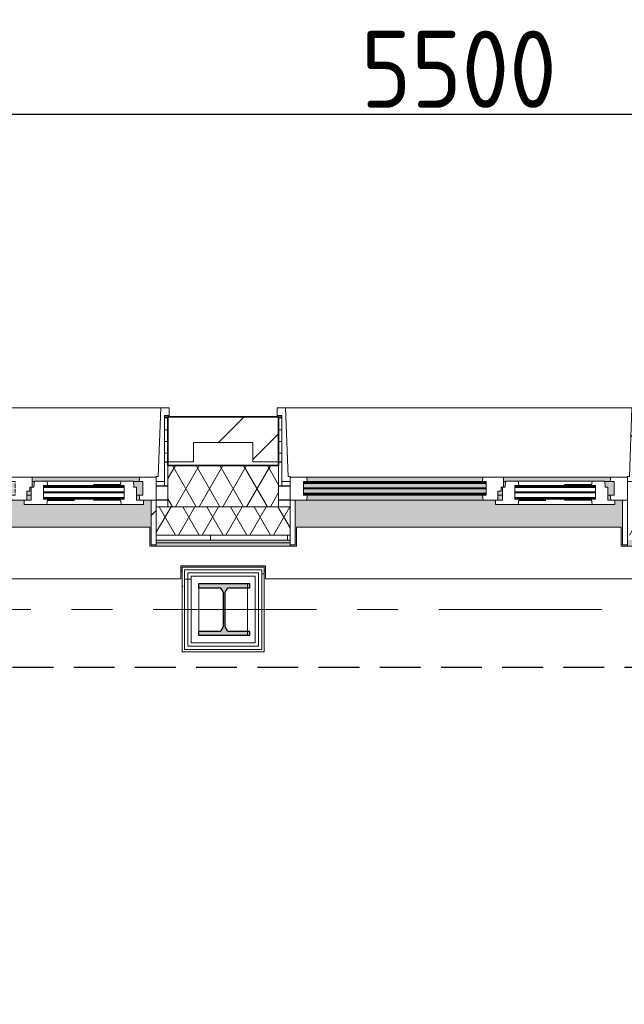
# Model space of a CAD drawing. Extents: x 2744 to 57639, y 3641 to 38820.
# Tile 20 of 179: x 5558 to 7911, y 34292 to 38123. Entities that reach past the tile are written whole.
import ezdxf

# ---------------------------------------------------------------- set-up
doc = ezdxf.new("R2010")
doc.units = 0
doc.header["$LTSCALE"] = 50
doc.header["$PDSIZE"] = -5
for name, pattern in [('gestippeld', [6.35, 3.175, -3.175]), ('HIDDEN2', [4.7625, 3.175, -1.5875]), ('stramien', [22.225, 12.7, -3.175, 3.175, -3.175])]:
    doc.linetypes.add(name, pattern=pattern)
doc.layers.get('0').update_dxf_attribs({"linetype": 'CONTINUOUS'})
doc.layers.get('DEFPOINTS').update_dxf_attribs({"linetype": 'CONTINUOUS'})
for name, color, linetype, lineweight in [('A-GLAZ', 8, 'CONTINUOUS', 25), ('A-GLAZ-GLAS', 8, 'CONTINUOUS', 25), ('A-WALL', 8, 'CONTINUOUS', 25), ('A-WALL-MBNI', 8, 'CONTINUOUS', 25), ('A-WALL-PATT', 8, 'CONTINUOUS', 50), ('I-WALL', 8, 'CONTINUOUS', 25), ('S-COLS', 8, 'CONTINUOUS', 18), ('S-GRID', 8, 'CONTINUOUS', 18)]:
    doc.layers.add(name, color=color, linetype=linetype, lineweight=lineweight)
doc.layers.add('AS-M38--_F123--_Wandlengte', color=1, linetype='CONTINUOUS')
doc.styles.get("Standard").update_dxf_attribs({"font": 'isocp.shx'})
doc.dimstyles.new('CWall_F2_Wandlengte', dxfattribs={"dimscale": 50, "dimtxt": 2.5, "dimasz": 2, "dimexe": 1, "dimexo": 1, "dimgap": 0.5, "dimtad": 1, "dimdec": 0, "dimdsep": 46, "dimtxsty": 'Standard', "dimcen": 2.5, "dimclrt": 2, "dimadec": 0, "dimazin": 0, "dimtfac": 1, "dimtdec": 0, "dimtix": 1, "dimtmove": 2, "dimatfit": 0, "dimfxl": 0, "dimtolj": 1, "dimtzin": 0, "dimarcsym": 0})
pattern_1 = [(0, (4516.597, 45345.66), (0, 45.688), []), (90, (4516.6, 45345.66), (-105, 45.688), [45.688, -45.688])]
pattern_2 = [(0, (0, 0), (406.4, 101.6), [33.528, -271.272, 33.528, -271.272, -1625.6]), (0, (0, 0), (406.4, 101.6), [-609.6, 33.528, -576.072, 33.528, -271.272, -711.2]), (0, (0, 0), (406.4, 101.6), [-1524, 33.528, -169.672, 33.528, -474.472]), (120, (152.4, 50.8), (-291.18818, 301.15272), [33.528, -271.272, 33.528, -271.272, -1625.6]), (120, (152.4, 50.8), (-291.18818, 301.15272), [-609.6, 33.528, -576.072, 33.528, -271.272, -711.2]), (120, (152.4, 50.8), (-291.18818, 301.15272), [-1524, 33.528, -169.672, 33.528, -474.472]), (240, (203.2, 254), (-115.21182, -402.75272), [33.528, -271.272, 33.528, -271.272, -1625.6]), (240, (203.2, 254), (-115.21182, -402.75272), [-609.6, 33.528, -576.072, 33.528, -271.272, -711.2]), (240, (203.2, 254), (-115.21182, -402.75272), [-1524, 33.528, -169.672, 33.528, -474.472])]
pattern_3 = [(0, (6189.93, 35595.7), (0, 500), []), (0, (6189.93, 35545.7), (0, 500), []), (0, (6189.93, 35495.7), (0, 500), []), (0, (6189.93, 35445.7), (0, 500), [])]
pattern_4 = [(45, (-7266.6, -36403.2), (-212.132, 212.132), [])]
pattern_5 = [(45, (-5433.27, -36403.2), (-212.132, 212.132), [])]

# ---------------------------------------------------------------- blocks, each defined once
blk = doc.blocks.new('10844_ABT model nieuw_export 08-11-2012_rvt-1-Plotview 4e Verdieping - schaal 1 op 100')
at = {"layer": 'S-COLS', "lineweight": 5}
blk.add_hatch(color=256, dxfattribs=at).paths.add_polyline_path([(6453.8, 35728.2), (6453.8, 35743.2), (6376.3, 35743.2), (6363.5, 35748.5), (6358.3, 35761.2), (6358.3, 35895.2), (6363.5, 35907.9), (6376.3, 35913.2), (6453.8, 35913.2), (6453.8, 35928.2), (6253.8, 35928.2), (6253.8, 35913.2), (6331.3, 35913.2), (6344, 35907.9), (6349.3, 35895.2), (6349.3, 35761.2), (6344, 35748.5), (6331.3, 35743.2), (6253.8, 35743.2), (6253.8, 35728.2), (6411.7, 35728.2)], flags=0)
at = {"layer": 'S-COLS', "color": 0, "lineweight": 25}
for p, q in [((6453.8, 35928.2), (6253.8, 35928.2)), ((6253.8, 35928.2), (6253.8, 35913.2)), ((6253.8, 35913.2), (6331.3, 35913.2)), ((6349.3, 35895.2), (6349.3, 35761.2)), ((6358.3, 35761.2), (6358.3, 35895.2)), ((6376.3, 35913.2), (6453.8, 35913.2)), ((6453.8, 35913.2), (6453.8, 35928.2)), ((6331.3, 35743.2), (6253.8, 35743.2)), ((6253.8, 35743.2), (6253.8, 35728.2)), ((6453.8, 35743.2), (6376.3, 35743.2)), ((6453.8, 35728.2), (6453.8, 35743.2)), ((6253.8, 35728.2), (6453.8, 35728.2))]:
    blk.add_line(p, q, dxfattribs=at)
for centre, start, end in [((6331.3, 35895.2), 0, 90), ((6376.3, 35895.2), 90, 180), ((6331.3, 35761.2), 270, 0), ((6376.3, 35761.2), 180, 270)]:
    blk.add_arc(centre, 18, start, end, dxfattribs=at)
blk = doc.blocks.new('31_KA_Houten kozijn metselwerkgevel met draaiend deel verdieping - 31_KA_Houten kozijn metselwerkgevel met draaiend deel verdieping-V113-Plotview 4e Verdieping - schaal 1 op 100')
at = {"layer": 'A-GLAZ', "lineweight": 18}
h = blk.add_hatch(dxfattribs=at)
h.set_pattern_fill('FP_363', color=256, style=0, pattern_type=2)
h.set_pattern_definition(pattern_4)
h.paths.add_polyline_path([(656.5, -76.9), (688.5, -76.9), (688.5, 180.1), (706.5, 180.1), (706.5, 210.1), (673.9, 210.1), (664.2, -56.9), (656.5, -56.9)], flags=0)
h = blk.add_hatch(dxfattribs=at)
h.set_pattern_fill('FP_363', color=256, style=0, pattern_type=2)
h.set_pattern_definition(pattern_4)
h.paths.add_polyline_path([(-656.5, -150), (-591.8, -150), (-589.5, -129.8), (-604.5, -129.8), (-604.5, -77), (-589.5, -77), (-591.1, -60), (-656.5, -60), (-656.5, -126.3)], flags=0)
h.paths.add_polyline_path([(591.8, -150), (656.5, -150), (656.5, -60), (591.1, -60), (589.5, -77), (604.5, -77), (604.5, -129.8), (589.5, -129.8)], flags=0)
at = {"layer": 'A-GLAZ'}
h = blk.add_hatch(color=256, dxfattribs=at)
h.paths.add_polyline_path([(-539, -77), (92, -77), (93, -60), (-591.1, -60), (-589.5, -77)], flags=0)
h.paths.add_polyline_path([(174, -77), (589.5, -77), (591.1, -60), (174, -60)], flags=0)
at = {"layer": 'A-GLAZ', "lineweight": 18}
h = blk.add_hatch(dxfattribs=at)
h.set_pattern_fill('FP_363', color=256, style=0, pattern_type=2)
h.set_pattern_definition(pattern_4)
h.paths.add_polyline_path([(143, -150), (152.5, -150), (152.5, -114), (165, -114), (165, -99), (174, -99), (174, -60), (93.6, -60), (93, -77), (107, -77), (107, -129.8), (92, -129.8), (94.3, -150)], flags=0)
at = {"layer": 'A-GLAZ'}
h = blk.add_hatch(color=256, dxfattribs=at)
h.paths.add_polyline_path([(-589.5, -129.8), (107, -129.8), (107, -126.3), (-604.5, -126.3), (-604.5, -129.8), (-591.1, -129.8)], flags=0)
h.paths.add_polyline_path([(580, -129.8), (604.5, -129.8), (604.5, -77), (567.9, -77), (569.5, -99), (580, -99)], flags=0)
h.paths.add_polyline_path([(170, -129.8), (170, -99), (165, -99), (165, -114), (152.5, -114), (152.5, -129.8), (165, -129.8)], flags=0)
h.paths.add_polyline_path([(-588.7, -122.3), (107, -122.3), (107, -105.3), (-604.5, -105.3), (-604.5, -122.3), (-591.1, -122.3)], flags=0)
h.paths.add_polyline_path([(-223, -101.3), (107, -101.3), (107, -84.3), (-604.5, -84.3), (-604.5, -101.3), (-539, -101.3)], flags=0)
h.paths.add_polyline_path([(180.5, -99), (182.1, -77), (174, -77), (174, -99)], flags=0)
h.paths.add_polyline_path([(-584, -80.3), (107, -80.3), (107, -77), (-604.5, -77), (-604.5, -80.3), (-589.5, -80.3)], flags=0)
blk.add_hatch(color=256, dxfattribs=at).paths.add_polyline_path([(-631.5, -328.5), (-631.5, -255), (631.5, -255), (631.5, -328.5), (656.5, -328.5), (656.5, -323.5), (636.5, -323.5), (636.5, -150), (607, -150), (607, -166), (143, -166), (143, -150), (-636.5, -150), (-636.5, -323.5), (-656.5, -323.5), (-656.5, -328.5), (-636.5, -328.5)], flags=0)
h = blk.add_hatch(color=256, dxfattribs=at)
h.paths.add_polyline_path([(-539, -150), (94.3, -150), (92, -129.8), (-589.5, -129.8), (-591.8, -150), (-589.5, -150)], flags=0)
h.paths.add_polyline_path([(589.5, -150), (591.8, -150), (589.5, -129.8), (580, -129.8), (580, -150)], flags=0)
h.paths.add_polyline_path([(170, -150), (170, -129.8), (152.5, -129.8), (152.5, -150)], flags=0)
at = {"layer": 'A-GLAZ', "lineweight": 18}
for p, q in [((-706.5, 210.1), (-673.9, 210.1)), ((-706.5, 180.1), (-706.5, 210.1)), ((-673.9, 210.1), (-664.2, -56.9)), ((-673.9, 210.1), (673.9, 210.1)), ((673.9, 210.1), (664.2, -56.9)), ((706.5, 210.1), (673.9, 210.1)), ((706.5, 180.1), (706.5, 210.1)), ((-688.5, 180.1), (-706.5, 180.1)), ((-688.5, -76.9), (-688.5, 180.1)), ((688.5, -76.9), (688.5, 180.1)), ((688.5, 180.1), (706.5, 180.1)), ((-664.2, -56.9), (-656.5, -56.9)), ((-656.5, -56.9), (-656.5, -76.9)), ((-656.5, -150), (-656.5, -60)), ((-656.5, -60), (-591.1, -60)), ((-591.1, -60), (93, -60)), ((-591.1, -60), (-589.5, -77)), ((92, -77), (93.6, -60)), ((93.6, -60), (174, -60)), ((174, -60), (174, -99)), ((174, -60), (591.1, -60)), ((589.5, -77), (591.1, -60)), ((591.1, -60), (656.5, -60)), ((664.2, -56.9), (656.5, -56.9)), ((656.5, -56.9), (656.5, -76.9)), ((656.5, -60), (656.5, -150)), ((-656.5, -76.9), (-688.5, -76.9)), ((-688.5, -76.9), (-688.5, -94.9)), ((-604.5, -77), (-604.5, -80.3)), ((-589.5, -77), (-604.5, -77)), ((-604.5, -84.3), (-604.5, -101.3)), ((-604.5, -105.3), (-604.5, -122.3)), ((92, -77), (-589.5, -77)), ((107, -77), (92, -77)), ((107, -80.3), (107, -77)), ((107, -101.3), (107, -84.3)), ((107, -122.3), (107, -105.3)), ((152.5, -114), (152.5, -150)), ((165, -114), (152.5, -114)), ((165, -99), (165, -114)), ((170, -99), (165, -99)), ((182.1, -77), (174, -77)), ((589.5, -77), (567.9, -77)), ((604.5, -77), (589.5, -77)), ((604.5, -129.8), (604.5, -77)), ((656.5, -76.9), (688.5, -76.9)), ((688.5, -94.9), (688.5, -76.9)), ((-656.5, -150), (-636.5, -150)), ((-656.5, -323.5), (-656.5, -150)), ((-591.8, -150), (-656.5, -150)), ((-636.5, -150), (-636.5, -323.5)), ((-604.5, -126.3), (-604.5, -129.8)), ((-604.5, -129.8), (-589.5, -129.8)), ((-589.5, -129.8), (-591.8, -150)), ((94.3, -150), (-591.8, -150)), ((-589.5, -129.8), (92, -129.8)), ((92, -129.8), (107, -129.8)), ((94.3, -150), (92, -129.8)), ((143, -150), (94.3, -150)), ((107, -129.8), (107, -126.3)), ((152.5, -129.8), (170, -129.8)), ((580, -129.8), (589.5, -129.8)), ((589.5, -129.8), (604.5, -129.8)), ((591.8, -150), (589.5, -129.8)), ((656.5, -150), (607, -150)), ((636.5, -150), (656.5, -150)), ((636.5, -323.5), (636.5, -150)), ((656.5, -150), (656.5, -323.5)), ((-636.5, -323.5), (-656.5, -323.5)), ((-656.5, -328.5), (-656.5, -323.5)), ((656.5, -323.5), (636.5, -323.5)), ((656.5, -323.5), (656.5, -328.5))]:
    blk.add_line(p, q, dxfattribs=at)
blk = doc.blocks.new('31_KA_Houten kozijn metselwerkgevel triple glas - Type-9950180-Plotview 4e Verdieping - schaal 1 op 100')
at = {"layer": 'A-GLAZ'}
for points in [[(690.5, 42), (711.5, 42), (711.5, 46), (0, 46), (0, 42), (374.5, 42)], [(690.5, 21), (711.5, 21), (711.5, 25), (0, 25), (0, 21), (374.5, 21)], [(0, 0), (711.5, 0), (711.5, 4), (0, 4)]]:
    blk.add_hatch(color=256, dxfattribs=at).paths.add_polyline_path(points, flags=0)
at = {"layer": 'A-GLAZ', "lineweight": 18}
for p, q in [((0, 46), (711.5, 46)), ((0, 42), (0, 46)), ((711.5, 42), (0, 42)), ((711.5, 46), (711.5, 42)), ((0, 25), (711.5, 25)), ((0, 21), (0, 25)), ((711.5, 21), (0, 21)), ((0, 4), (711.5, 4)), ((0, 0), (0, 4)), ((711.5, 0), (0, 0)), ((711.5, 25), (711.5, 21)), ((711.5, 4), (711.5, 0))]:
    blk.add_line(p, q, dxfattribs=at)
blk = doc.blocks.new('31_KA_Houten kozijn metselwerkgevel met draaiend deel verdieping - 31_KA_Houten kozijn metselwerkgevel met draaiend deel verdieping-V114-Plotview 4e Verdieping - schaal 1 op 100')
at = {"layer": 'A-GLAZ', "lineweight": 18}
h = blk.add_hatch(dxfattribs=at)
h.set_pattern_fill('FP_364', color=256, style=0, pattern_type=2)
h.set_pattern_definition(pattern_5)
h.paths.add_polyline_path([(-656.5, -76.9), (-656.5, -56.9), (-664.2, -56.9), (-673.9, 210.1), (-706.5, 210.1), (-706.5, 180.1), (-688.5, 180.1), (-688.5, -76.9)], flags=0)
at = {"layer": 'A-GLAZ'}
h = blk.add_hatch(color=256, dxfattribs=at)
h.paths.add_polyline_path([(-285.5, -77), (92, -77), (93.6, -60), (-591.1, -60), (-589.5, -77)], flags=0)
h.paths.add_polyline_path([(174, -77), (589.5, -77), (591.1, -60), (174, -60)], flags=0)
h = blk.add_hatch(color=256, dxfattribs=at)
h.paths.add_polyline_path([(-591.8, -129.8), (107, -129.8), (107, -126.3), (-604.5, -126.3), (-604.5, -129.8), (-601.5, -129.8)], flags=0)
h.paths.add_polyline_path([(589.5, -129.8), (604.5, -129.8), (604.5, -77), (567.9, -77), (569.5, -99), (580, -99), (580, -129.8)], flags=0)
h.paths.add_polyline_path([(152.5, -129.8), (170, -129.8), (170, -99), (165, -99), (165, -114), (152.5, -114)], flags=0)
h.paths.add_polyline_path([(-601.5, -122.3), (107, -122.3), (107, -105.3), (-604.5, -105.3), (-604.5, -122.3)], flags=0)
h.paths.add_polyline_path([(-586.3, -101.3), (107, -101.3), (107, -84.3), (-604.5, -84.3), (-604.5, -101.3), (-591.1, -101.3)], flags=0)
h.paths.add_polyline_path([(174, -99), (180.5, -99), (182.1, -77), (174, -77), (174, -84.3)], flags=0)
h.paths.add_polyline_path([(-601.5, -80.3), (107, -80.3), (107, -77), (-604.5, -77), (-604.5, -80.3)], flags=0)
blk.add_hatch(color=256, dxfattribs=at).paths.add_polyline_path([(-631.5, -328.5), (-631.5, -255), (631.5, -255), (631.5, -328.5), (656.5, -328.5), (656.5, -323.5), (636.5, -323.5), (636.5, -150), (607, -150), (607, -166), (143, -166), (143, -150), (-636.5, -150), (-636.5, -323.5), (-656.5, -323.5), (-656.5, -328.5), (-636.5, -328.5)], flags=0)
at = {"layer": 'A-GLAZ', "lineweight": 18}
h = blk.add_hatch(dxfattribs=at)
h.set_pattern_fill('FP_364', color=256, style=0, pattern_type=2)
h.set_pattern_definition(pattern_5)
h.paths.add_polyline_path([(-656.5, -323.5), (-636.5, -323.5), (-636.5, -150), (-656.5, -150), (-656.5, -272.9)], flags=0)
h.paths.add_polyline_path([(656.5, -323.5), (656.5, -150), (636.5, -150), (636.5, -323.5)], flags=0)
at = {"layer": 'A-GLAZ'}
h = blk.add_hatch(color=256, dxfattribs=at)
h.paths.add_polyline_path([(-591.8, -150), (94.3, -150), (92, -129.8), (-589.5, -129.8)], flags=0)
h.paths.add_polyline_path([(589.5, -150), (591.8, -150), (589.5, -129.8), (580, -129.8), (580, -150)], flags=0)
h.paths.add_polyline_path([(170, -150), (170, -129.8), (152.5, -129.8), (152.5, -150)], flags=0)
at = {"layer": 'A-GLAZ', "lineweight": 18}
for p, q in [((-706.5, 210.1), (-673.9, 210.1)), ((-706.5, 180.1), (-706.5, 210.1)), ((-673.9, 210.1), (-664.2, -56.9)), ((-673.9, 210.1), (673.9, 210.1)), ((673.9, 210.1), (664.2, -56.9)), ((706.5, 210.1), (673.9, 210.1)), ((706.5, 180.1), (706.5, 210.1)), ((-688.5, 180.1), (-706.5, 180.1)), ((-688.5, -76.9), (-688.5, 180.1)), ((688.5, -76.9), (688.5, 180.1)), ((688.5, 180.1), (706.5, 180.1)), ((-664.2, -56.9), (-656.5, -56.9)), ((-656.5, -56.9), (-656.5, -76.9)), ((-656.5, -150), (-656.5, -60)), ((-656.5, -60), (-591.1, -60)), ((-591.1, -60), (93.6, -60)), ((-591.1, -60), (-589.5, -77)), ((92, -77), (93.6, -60)), ((93.6, -60), (174, -60)), ((174, -60), (174, -99)), ((174, -60), (591.1, -60)), ((589.5, -77), (591.1, -60)), ((591.1, -60), (656.5, -60)), ((664.2, -56.9), (656.5, -56.9)), ((656.5, -56.9), (656.5, -76.9)), ((656.5, -60), (656.5, -150)), ((-656.5, -76.9), (-688.5, -76.9)), ((-688.5, -76.9), (-688.5, -94.9)), ((-604.5, -77), (-604.5, -80.3)), ((-589.5, -77), (-604.5, -77)), ((-604.5, -84.3), (-604.5, -101.3)), ((-604.5, -105.3), (-604.5, -122.3)), ((92, -77), (-589.5, -77)), ((107, -77), (92, -77)), ((107, -80.3), (107, -77)), ((107, -101.3), (107, -84.3)), ((107, -122.3), (107, -105.3)), ((152.5, -114), (152.5, -150)), ((165, -114), (152.5, -114)), ((165, -99), (165, -114)), ((170, -99), (165, -99)), ((182.1, -77), (174, -77)), ((589.5, -77), (567.9, -77)), ((604.5, -77), (589.5, -77)), ((604.5, -129.8), (604.5, -77)), ((656.5, -76.9), (688.5, -76.9)), ((688.5, -94.9), (688.5, -76.9)), ((-656.5, -150), (-636.5, -150)), ((-656.5, -323.5), (-656.5, -150)), ((-591.8, -150), (-656.5, -150)), ((-636.5, -150), (-636.5, -323.5)), ((-604.5, -126.3), (-604.5, -129.8)), ((-604.5, -129.8), (-589.5, -129.8)), ((-589.5, -129.8), (-591.8, -150)), ((94.3, -150), (-591.8, -150)), ((-589.5, -129.8), (92, -129.8)), ((92, -129.8), (107, -129.8)), ((94.3, -150), (92, -129.8)), ((143, -150), (94.3, -150)), ((107, -129.8), (107, -126.3)), ((152.5, -129.8), (170, -129.8)), ((580, -129.8), (589.5, -129.8)), ((589.5, -129.8), (604.5, -129.8)), ((591.8, -150), (589.5, -129.8)), ((656.5, -150), (607, -150)), ((636.5, -150), (656.5, -150)), ((636.5, -323.5), (636.5, -150)), ((656.5, -150), (656.5, -323.5)), ((-636.5, -323.5), (-656.5, -323.5)), ((-656.5, -328.5), (-656.5, -323.5)), ((656.5, -323.5), (636.5, -323.5)), ((656.5, -323.5), (656.5, -328.5))]:
    blk.add_line(p, q, dxfattribs=at)
blk = doc.blocks.new('31_KA_Houten kozijn draaiend deel metselwerkgevel - Type-11561872-Plotview 4e Verdieping - schaal 1 op 100')
at = {"layer": 'A-GLAZ', "lineweight": 18}
for p, q in [((0, 51), (10.5, 51)), ((0, 0), (0, 51)), ((10.5, 51), (12.2, 74)), ((12.2, 74), (61.4, 74)), ((48, 57), (48, 53.5)), ((63, 57), (48, 57)), ((48, 49.5), (48, 32.5)), ((61.4, 74), (63, 57)), ((61.4, 74), (348.6, 74)), ((347, 57), (63, 57)), ((347, 57), (348.6, 74)), ((362, 57), (347, 57)), ((348.6, 74), (397.8, 74)), ((362, 53.5), (362, 57)), ((362, 32.5), (362, 49.5)), ((397.8, 74), (399.5, 51)), ((399.5, 51), (410, 51)), ((410, 51), (410, 0)), ((-27, 0), (0, 0)), ((-27, -16), (-27, 0)), ((48, 28.5), (48, 11.5)), ((48, 7.5), (48, 4.2)), ((48, 4.2), (63, 4.2)), ((63, 4.2), (60.7, -16)), ((63, 4.2), (347, 4.2)), ((347, 4.2), (362, 4.2)), ((349.3, -16), (347, 4.2)), ((362, 11.5), (362, 28.5)), ((362, 4.2), (362, 7.5)), ((410, 0), (437, 0)), ((60.7, -16), (-27, -16)), ((349.3, -16), (60.7, -16)), ((437, -16), (349.3, -16)), ((437, 0), (437, -16))]:
    blk.add_line(p, q, dxfattribs=at)
at = {"layer": 'A-GLAZ', "linetype": 'gestippeld'}
blk.add_line((347.3, 60), (241.8, 60), dxfattribs=at)
at = {"layer": 'A-GLAZ-GLAS'}
for p, q in [((62.5, 0), (168.2, 0)), ((347.5, 0), (241.8, 0))]:
    blk.add_line(p, q, dxfattribs=at)
blk = doc.blocks.new('31_KA_Houten kozijn metselwerkgevel triple glas - Type-9950181-Plotview 4e Verdieping - schaal 1 op 100')
at = {"layer": 'A-GLAZ'}
for points in [[(0, 42), (314, 42), (314, 46), (0, 46)], [(314, 21), (314, 25), (0, 25), (0, 21), (128.4, 21)], [(314, 0), (314, 4), (0, 4), (0, 0), (128.4, 0)]]:
    blk.add_hatch(color=256, dxfattribs=at).paths.add_polyline_path(points, flags=0)
at = {"layer": 'A-GLAZ', "lineweight": 18}
for p, q in [((0, 46), (314, 46)), ((0, 42), (0, 46)), ((314, 42), (0, 42)), ((314, 46), (314, 42)), ((0, 25), (314, 25)), ((0, 21), (0, 25)), ((314, 21), (0, 21)), ((0, 4), (314, 4)), ((0, 0), (0, 4)), ((314, 0), (0, 0)), ((314, 25), (314, 21)), ((314, 4), (314, 0))]:
    blk.add_line(p, q, dxfattribs=at)
blk = doc.blocks.new('31_KA_Houten kozijn draaiend deel metselwerkgevel - Type-V122-Plotview 4e Verdieping - schaal 1 op 100')
at = {"layer": 'A-GLAZ', "lineweight": 18}
for p, q in [((0, 51), (10.5, 51)), ((0, 0), (0, 51)), ((10.5, 51), (12.2, 74)), ((12.2, 74), (61.4, 74)), ((48, 57), (48, 53.5)), ((63, 57), (48, 57)), ((48, 49.5), (48, 32.5)), ((61.4, 74), (63, 57)), ((61.4, 74), (348.6, 74)), ((347, 57), (63, 57)), ((347, 57), (348.6, 74)), ((362, 57), (347, 57)), ((348.6, 74), (397.8, 74)), ((362, 53.5), (362, 57)), ((362, 32.5), (362, 49.5)), ((397.8, 74), (399.5, 51)), ((399.5, 51), (410, 51)), ((410, 51), (410, 0)), ((-27, 0), (0, 0)), ((-27, -16), (-27, 0)), ((48, 28.5), (48, 11.5)), ((48, 7.5), (48, 4.2)), ((48, 4.2), (63, 4.2)), ((63, 4.2), (60.7, -16)), ((63, 4.2), (347, 4.2)), ((347, 4.2), (362, 4.2)), ((349.3, -16), (347, 4.2)), ((362, 11.5), (362, 28.5)), ((362, 4.2), (362, 7.5)), ((410, 0), (437, 0)), ((60.7, -16), (-27, -16)), ((349.3, -16), (60.7, -16)), ((437, -16), (349.3, -16)), ((437, 0), (437, -16))]:
    blk.add_line(p, q, dxfattribs=at)
at = {"layer": 'A-GLAZ', "linetype": 'gestippeld'}
blk.add_line((347.3, 60), (241.8, 60), dxfattribs=at)
at = {"layer": 'A-GLAZ-GLAS'}
for p, q in [((62.5, 0), (168.2, 0)), ((347.5, 0), (241.8, 0))]:
    blk.add_line(p, q, dxfattribs=at)
blk = doc.blocks.new('28_KA_prefab betonnen borstwering vierde verdieping zuid - 28_KA_prefab betonnen borstwering vierde verdieping zuid-10146233-Plotview 4e Verdieping - schaal 1 op 100')
at = {"layer": 'A-WALL-PATT', "lineweight": 25}
h = blk.add_hatch(color=256, dxfattribs=at)
h.paths.add_polyline_path([(4356.6, 19178.2), (4356.6, 19493.2), (4366.6, 19493.2), (4366.6, 19498.2), (4351.6, 19498.2), (4351.6, 19328.2), (4270.1, 19328.2), (4270.1, 19588.4), (4256.6, 19588.4), (4256.6, 19178.2)], flags=0)
h.paths.add_polyline_path([(4256.6, 20901.4), (4270.1, 20901.4), (4270.1, 21421.7), (4256.6, 21421.7), (4256.6, 20961.8)], flags=0)
h.paths.add_polyline_path([(4351.6, 20991.5), (4366.6, 20991.5), (4366.6, 20996.5), (4356.6, 20996.5), (4356.6, 21326.5), (4366.6, 21326.5), (4366.6, 21331.5), (4351.6, 21331.5), (4351.6, 20996.5)], flags=0)
h.paths.add_polyline_path([(4256.6, 22734.7), (4270.1, 22734.7), (4270.1, 23255), (4256.6, 23255), (4256.6, 22824.9)], flags=0)
h.paths.add_polyline_path([(4361.6, 22824.9), (4366.6, 22824.9), (4366.6, 22829.9), (4356.6, 22829.9), (4356.6, 23159.9), (4366.6, 23160.2), (4366.6, 23164.9), (4351.6, 23164.9), (4351.6, 22824.9), (4356.6, 22824.9)], flags=0)
h.paths.add_polyline_path([(4256.6, 24568), (4270.1, 24568), (4270.1, 25088.4), (4256.6, 25088.4), (4256.6, 24658.2)], flags=0)
h.paths.add_polyline_path([(4361.6, 24658.2), (4366.6, 24658.2), (4366.6, 24663.2), (4356.6, 24663.2), (4356.6, 24993.2), (4366.6, 24993.2), (4366.6, 24998.2), (4351.6, 24998.2), (4351.6, 24658.2), (4356.6, 24658.2)], flags=0)
h.paths.add_polyline_path([(4256.6, 26401.4), (4270.1, 26401.4), (4270.1, 26921.7), (4256.6, 26921.7), (4256.6, 26457.7)], flags=0)
h.paths.add_polyline_path([(4351.6, 26491.5), (4366.6, 26491.5), (4366.6, 26496.5), (4356.6, 26496.5), (4356.6, 26826.5), (4366.6, 26826.5), (4366.6, 26831.5), (4351.6, 26831.5), (4351.6, 26496.5)], flags=0)
h.paths.add_polyline_path([(4265.1, 28234.7), (4270.1, 28234.7), (4270.1, 28755), (4256.6, 28755), (4256.6, 28234.7)], flags=0)
h.paths.add_polyline_path([(4366.6, 28324.9), (4366.6, 28329.9), (4356.6, 28329.9), (4356.6, 28659.9), (4366.6, 28659.9), (4366.6, 28664.9), (4351.6, 28664.9), (4351.6, 28324.9), (4361.6, 28324.9)], flags=0)
h.paths.add_polyline_path([(4265.1, 30068), (4270.1, 30068), (4270.1, 30588.4), (4256.6, 30588.4), (4256.6, 30068)], flags=0)
h.paths.add_polyline_path([(4366.6, 30158.2), (4366.6, 30163.2), (4356.6, 30163.2), (4356.6, 30493.2), (4366.6, 30493.2), (4366.6, 30498.2), (4351.6, 30498.2), (4351.6, 30158.2), (4361.6, 30158.2)], flags=0)
h.paths.add_polyline_path([(4270.1, 31901.4), (4270.1, 32421.7), (4256.6, 32421.7), (4256.6, 31901.4), (4265.1, 31901.4)], flags=0)
h.paths.add_polyline_path([(4351.6, 31991.5), (4366.6, 31991.5), (4366.6, 31996.5), (4356.6, 31996.5), (4356.6, 32326.5), (4366.6, 32326.5), (4366.6, 32331.5), (4351.6, 32331.5), (4351.6, 31996.5)], flags=0)
h.paths.add_polyline_path([(4256.6, 33734.7), (4270.1, 33734.7), (4270.1, 34255), (4256.6, 34255), (4256.6, 33824.9)], flags=0)
h.paths.add_polyline_path([(4366.6, 33824.9), (4366.6, 33829.9), (4356.6, 33829.9), (4356.6, 34159.9), (4366.6, 34159.9), (4366.6, 34166.9), (4351.6, 34166.9), (4351.6, 33824.9), (4361.6, 33824.9)], flags=0)
h.paths.add_polyline_path([(4270.1, 35568), (4270.1, 35828.2), (4351.6, 35828.2), (4351.6, 35658.2), (4366.6, 35658.2), (4366.6, 35663.2), (4356.6, 35663.2), (4356.6, 35993.2), (4676.6, 35993.2), (4676.6, 35978.2), (4681.6, 35978.2), (4681.6, 35998.2), (4516.6, 35998.2), (4516.6, 36074.7), (4776.8, 36074.7), (4776.8, 36088.2), (4256.6, 36088.2), (4256.6, 35568), (4265.1, 35568)], flags=0)
h.paths.add_polyline_path([(19068.1, 35978.2), (19076.6, 35978.2), (19075.8, 36088.2), (18923.1, 36088.2), (18923.1, 36074.7), (19068.1, 36074.7)], flags=0)
h.paths.add_polyline_path([(17509.9, 35978.2), (17514.9, 35978.2), (17514.9, 35998.2), (17184.9, 35998.2), (17184.9, 35978.2), (17189.9, 35978.2), (17189.9, 35993.2), (17509.9, 35993.2), (17509.9, 35983.2)], flags=0)
h.paths.add_polyline_path([(15351.6, 35978.2), (15356.6, 35978.2), (15356.6, 35993.2), (15676.6, 35993.2), (15676.6, 35978.2), (15681.6, 35978.2), (15681.6, 35998.2), (15351.6, 35998.2), (15351.6, 35983.2)], flags=0)
h.paths.add_polyline_path([(13848.3, 35978.2), (13848.3, 35998.2), (13730.8, 35998.2), (13730.8, 35993.5), (13635.8, 35993.5), (13635.8, 35998.2), (13518.3, 35998.2), (13518.3, 35978.2), (13523.3, 35978.2), (13523.3, 35993.2), (13843.3, 35993.2), (13843.3, 35978.2)], flags=0)
h.paths.add_polyline_path([(12014.9, 35978.2), (12014.9, 35998.2), (11897.4, 35998.2), (11897.4, 35993.5), (11802.4, 35993.5), (11802.4, 35998.2), (11684.9, 35998.2), (11684.9, 35978.2), (11689.9, 35978.2), (11689.9, 35993.2), (12009.9, 35993.2), (12009.9, 35978.2)], flags=0)
h.paths.add_polyline_path([(10176.6, 35978.2), (10181.6, 35978.2), (10181.6, 35998.2), (10064.1, 35998.2), (10064.1, 35993.5), (9969.1, 35993.5), (9969.1, 35998.2), (9856.6, 35998.2), (9856.6, 35993.2), (10176.6, 35993.2), (10176.6, 35983.2)], flags=0)
h.paths.add_polyline_path([(8343.3, 35978.2), (8348.3, 35978.2), (8348.3, 35998.2), (8018.3, 35998.2), (8018.3, 35978.2), (8023.3, 35978.2), (8023.3, 35993.2), (8343.3, 35993.2), (8343.3, 35983.2)], flags=0)
h.paths.add_polyline_path([(6514.9, 35978.2), (6514.9, 35998.2), (6184.9, 35998.2), (6184.9, 35978.2), (6189.9, 35978.2), (6189.9, 35993.2), (6509.9, 35993.2), (6509.9, 35978.2)], flags=0)
h.paths.add_polyline_path([(17514.9, 36074.7), (17610.1, 36074.7), (17610.1, 36088.2), (17089.8, 36088.2), (17089.8, 36074.7), (17470.6, 36074.7)], flags=0)
h.paths.add_polyline_path([(15776.8, 36074.7), (15776.8, 36088.2), (15256.4, 36088.2), (15256.4, 36074.7), (15681.6, 36074.7)], flags=0)
h.paths.add_polyline_path([(9756.4, 36074.7), (9969.1, 36074.7), (9969.1, 36088.2), (9756.4, 36088.2), (9756.4, 36079.7)], flags=0)
h.paths.add_polyline_path([(11897.4, 36074.7), (12110.1, 36074.7), (12110.1, 36088.2), (11897.4, 36088.2)], flags=0)
h.paths.add_polyline_path([(11802.4, 36074.7), (11802.4, 36088.2), (11589.8, 36088.2), (11589.8, 36074.7), (11783.2, 36074.7)], flags=0)
h.paths.add_polyline_path([(13635.8, 36074.7), (13635.8, 36088.2), (13423.1, 36088.2), (13423.1, 36074.7), (13518.3, 36074.7)], flags=0)
h.paths.add_polyline_path([(10181.6, 36074.7), (10276.8, 36074.7), (10276.8, 36088.2), (10064.1, 36088.2), (10064.1, 36074.7)], flags=0)
h.paths.add_polyline_path([(13730.8, 36074.7), (13943.4, 36074.7), (13943.4, 36088.2), (13730.8, 36088.2)], flags=0)
h.paths.add_polyline_path([(8443.4, 36074.7), (8443.4, 36088.2), (7923.1, 36088.2), (7923.1, 36074.7), (8348.3, 36074.7)], flags=0)
h.paths.add_polyline_path([(6610.1, 36074.7), (6610.1, 36088.2), (6089.8, 36088.2), (6089.8, 36074.7), (6514.9, 36074.7)], flags=0)
at = {"layer": 'A-WALL-MBNI'}
for p, q in [((6184.9, 35978.2), (6189.9, 35978.2)), ((6509.9, 35978.2), (6514.9, 35978.2))]:
    blk.add_line(p, q, dxfattribs=at)
blk = doc.blocks.new('vensterbank tweede verdieping3 - vensterbank tweede verdieping-12052795-Plotview 4e Verdieping - schaal 1 op 100')
at = {"layer": 'A-GLAZ', "lineweight": 18}
for p, q in [((6064.8, 36148.2), (4801.8, 36148.2)), ((6064.8, 36074.7), (6064.8, 36148.2)), ((7898.1, 36148.2), (6635.1, 36148.2)), ((6635.1, 36148.2), (6635.1, 36074.7)), ((7898.1, 36074.7), (7898.1, 36148.2)), ((6635.1, 36074.7), (6064.8, 36074.7)), ((8468.4, 36074.7), (7898.1, 36074.7)), ((6184.9, 35948.2), (6184.9, 35998.2)), ((6184.9, 35998.2), (6514.9, 35998.2)), ((6514.9, 35998.2), (6514.9, 35948.2)), ((4681.6, 35948.2), (6184.9, 35948.2)), ((6514.9, 35948.2), (8018.3, 35948.2))]:
    blk.add_line(p, q, dxfattribs=at)
blk = doc.blocks.new('Onderlegger 4e verdieping')
at = {"layer": 'A-WALL-PATT', "lineweight": 18}
h = blk.add_hatch(dxfattribs=at)
h.set_pattern_fill('FP_1', color=256, angle=45, style=0, pattern_type=2)
h.set_pattern_definition([(45, (400, -4e-13), (-565.685, 565.685), []), (45, (600, -6e-13), (-565.685, 565.685), [])])
h.paths.add_polyline_path([(4631.8, 36403.2), (4731.8, 36403.2), (4731.8, 36578.2), (4516.6, 36578.2), (4516.6, 36478.2), (4631.8, 36478.2)], flags=0)
h.paths.add_polyline_path([(6134.8, 36403.2), (6234.8, 36403.2), (6234.8, 36478.2), (6465.1, 36478.2), (6465.1, 36403.2), (6565.1, 36403.2), (6565.1, 36578.2), (6134.8, 36578.2)], flags=0)
h.paths.add_polyline_path([(8068.1, 36403.2), (8068.1, 36478.2), (8298.4, 36478.2), (8298.4, 36403.2), (8398.4, 36403.2), (8398.4, 36578.2), (7968.1, 36578.2), (7968.1, 36403.2)], flags=0)
h.paths.add_polyline_path([(10203.3, 36403.2), (10231.8, 36403.2), (10231.8, 36578.2), (9801.4, 36578.2), (9801.4, 36403.2), (9901.4, 36403.2), (9901.4, 36478.2), (10131.8, 36478.2), (10131.8, 36403.2)], flags=0)
h.paths.add_polyline_path([(13568.1, 36403.2), (13568.1, 36478.2), (13798.4, 36478.2), (13798.4, 36403.2), (13898.4, 36403.2), (13898.4, 36578.2), (13468.1, 36578.2), (13468.1, 36403.2)], flags=0)
h.paths.add_polyline_path([(11965.1, 36403.2), (12065.1, 36403.2), (12065.1, 36578.2), (11634.8, 36578.2), (11634.8, 36403.2), (11734.8, 36403.2), (11734.8, 36478.2), (11965.1, 36478.2)], flags=0)
h.paths.add_polyline_path([(17234.8, 36403.2), (17234.8, 36478.2), (17465.1, 36478.2), (17465.1, 36403.2), (17565.1, 36403.2), (17565.1, 36578.2), (17134.8, 36578.2), (17134.8, 36403.2), (17154.7, 36403.2)], flags=0)
h.paths.add_polyline_path([(15401.4, 36403.2), (15401.4, 36478.2), (15631.8, 36478.2), (15631.8, 36403.2), (15731.8, 36403.2), (15731.8, 36578.2), (15301.4, 36578.2), (15301.4, 36403.2)], flags=0)
h.paths.add_polyline_path([(19068.1, 36403.2), (19068.1, 36478.2), (19642.3, 36478.2), (19642.3, 36578.2), (18968.1, 36578.2), (18968.1, 36403.2), (19050.5, 36403.2)], flags=0)
h.paths.add_polyline_path([(20314.4, 36478.2), (21286.6, 36478.2), (21286.6, 36578.2), (19742.3, 36578.2), (19742.3, 36478.2)], flags=0)
h = blk.add_hatch(dxfattribs=at)
h.set_pattern_fill('FP_3', color=256, style=0, pattern_type=2)
h.set_pattern_definition(pattern_1)
h.paths.add_polyline_path([(4744.8, 36403.2), (4744.8, 36578.2), (4731.8, 36578.2), (4731.8, 36403.2)], flags=0)
h.paths.add_polyline_path([(6134.8, 36403.2), (6134.8, 36578.2), (6121.8, 36578.2), (6121.8, 36403.2)], flags=0)
h = blk.add_hatch(dxfattribs=at)
h.set_pattern_fill('FP_3', color=256, style=0, pattern_type=2)
h.set_pattern_definition(pattern_1)
h.paths.add_polyline_path([(6578.1, 36403.2), (6578.1, 36578.2), (6565.1, 36578.2), (6565.1, 36403.2)], flags=0)
h.paths.add_polyline_path([(7968.1, 36403.2), (7968.1, 36578.2), (7955.1, 36578.2), (7955.1, 36403.2)], flags=0)
h = blk.add_hatch(dxfattribs=at)
h.set_pattern_fill('FP_2', color=256, angle=60, style=0, pattern_type=2)
h.set_pattern_definition([(240, (12901.59, 36538.2), (46.182, -80.0104), []), (300, (12809.19, 36538.2), (92.382, -0.0104), [])])
h.paths.add_polyline_path([(4516.6, 36228.2), (4731.8, 36228.2), (4731.8, 36388.2), (4516.6, 36388.2), (4516.6, 36350.2)], flags=0)
h.paths.add_polyline_path([(6134.8, 36228.2), (6565.1, 36228.2), (6565.1, 36388.2), (6134.8, 36388.2), (6134.8, 36350.2)], flags=0)
h.paths.add_polyline_path([(7991.5, 36228.2), (8398.4, 36228.2), (8398.4, 36388.2), (7968.1, 36388.2), (7968.1, 36228.2)], flags=0)
h.paths.add_polyline_path([(9801.4, 36228.2), (10231.8, 36228.2), (10231.8, 36388.2), (9801.4, 36388.2), (9801.4, 36350.2)], flags=0)
h.paths.add_polyline_path([(11783.2, 36228.2), (12065.1, 36228.2), (12065.1, 36388.2), (11634.8, 36388.2), (11634.8, 36228.2)], flags=0)
h.paths.add_polyline_path([(13468.1, 36228.2), (13898.4, 36228.2), (13898.4, 36388.2), (13468.1, 36388.2), (13468.1, 36350.2)], flags=0)
h.paths.add_polyline_path([(15301.4, 36228.2), (15731.8, 36228.2), (15731.8, 36388.2), (15301.4, 36388.2), (15301.4, 36350.2)], flags=0)
h.paths.add_polyline_path([(17154.7, 36228.2), (17565.1, 36228.2), (17565.1, 36388.2), (17134.8, 36388.2), (17134.8, 36228.2)], flags=0)
h.paths.add_polyline_path([(19366.5, 36228.2), (19642.3, 36228.2), (19642.3, 36388.2), (18968.1, 36388.2), (18968.1, 36228.2), (19050.5, 36228.2)], flags=0)
h.paths.add_polyline_path([(19742.3, 36228.2), (21286.6, 36228.2), (21286.6, 36388.2), (19742.3, 36388.2), (19742.3, 36334.8)], flags=0)
h = blk.add_hatch(dxfattribs=at)
h.set_pattern_fill('FP_409', color=256, angle=-300, style=0, pattern_type=2)
h.set_pattern_definition([(240, (11666.6, 36188.2), (46.182, -80.0104), []), (300, (11574.2, 36188.2), (92.382, -0.0104), [])])
h.paths.add_polyline_path([(18923.1, 36118.2), (19076.6, 36118.2), (19076.6, 36228.2), (18923.1, 36228.2), (18923.1, 36130.3)], flags=0)
h.paths.add_polyline_path([(17470.6, 36118.2), (17610.1, 36118.2), (17610.1, 36228.2), (17089.8, 36228.2), (17089.8, 36118.2), (17154.7, 36118.2)], flags=0)
h.paths.add_polyline_path([(15574.8, 36118.2), (15776.8, 36118.2), (15776.8, 36228.2), (15256.4, 36228.2), (15256.4, 36118.2), (15258.8, 36118.2)], flags=0)
h.paths.add_polyline_path([(13679, 36118.2), (13943.4, 36118.2), (13943.4, 36228.2), (13423.1, 36228.2), (13423.1, 36118.2)], flags=0)
h.paths.add_polyline_path([(11783.2, 36118.2), (12110.1, 36118.2), (12110.1, 36228.2), (11589.8, 36228.2), (11589.8, 36118.2)], flags=0)
h.paths.add_polyline_path([(10276.8, 36118.2), (10276.8, 36228.2), (9756.4, 36228.2), (9756.4, 36118.2), (10203.3, 36118.2)], flags=0)
h.paths.add_polyline_path([(7923.1, 36118.2), (8443.4, 36118.2), (8443.4, 36228.2), (7923.1, 36228.2), (7923.1, 36130.3)], flags=0)
h.paths.add_polyline_path([(6610.1, 36118.2), (6610.1, 36228.2), (6089.8, 36228.2), (6089.8, 36118.2), (6411.7, 36118.2)], flags=0)
h.paths.add_polyline_path([(4256.6, 36118.2), (4776.8, 36118.2), (4776.8, 36228.2), (4256.6, 36228.2), (4256.6, 36130.3)], flags=0)
h = blk.add_hatch(dxfattribs=at)
h.set_pattern_fill('FP_408', color=256, style=0, pattern_type=2)
h.set_pattern_definition([(90, (0, 0), (-300, 2e-14), [])])
h.paths.add_polyline_path([(18923.1, 36098.2), (19076.6, 36098.2), (19076.6, 36118.2), (18923.1, 36118.2)], flags=0)
h.paths.add_polyline_path([(17610.1, 36098.2), (17610.1, 36118.2), (17089.8, 36118.2), (17089.8, 36098.2), (17470.6, 36098.2)], flags=0)
h.paths.add_polyline_path([(15776.8, 36098.2), (15776.8, 36118.2), (15256.4, 36118.2), (15256.4, 36098.2), (15574.8, 36098.2)], flags=0)
h.paths.add_polyline_path([(13943.4, 36098.2), (13943.4, 36118.2), (13423.1, 36118.2), (13423.1, 36098.2), (13679, 36098.2)], flags=0)
h.paths.add_polyline_path([(12110.1, 36098.2), (12110.1, 36118.2), (11589.8, 36118.2), (11589.8, 36098.2), (12099.1, 36098.2)], flags=0)
h.paths.add_polyline_path([(10276.8, 36098.2), (10276.8, 36118.2), (9756.4, 36118.2), (9756.4, 36098.2), (10203.3, 36098.2)], flags=0)
h.paths.add_polyline_path([(8443.4, 36098.2), (8443.4, 36118.2), (7923.1, 36118.2), (7923.1, 36098.2), (8307.5, 36098.2)], flags=0)
h.paths.add_polyline_path([(6610.1, 36098.2), (6610.1, 36118.2), (6089.8, 36118.2), (6089.8, 36098.2), (6411.7, 36098.2)], flags=0)
h.paths.add_polyline_path([(4515.8, 36098.2), (4776.8, 36098.2), (4776.8, 36118.2), (4256.6, 36118.2), (4256.6, 36098.2)], flags=0)
h = blk.add_hatch(dxfattribs=at)
h.set_pattern_fill('FP_9', color=256, style=0, pattern_type=2)
h.set_pattern_definition(pattern_2)
h.paths.add_polyline_path([(19076.6, 36088.2), (19076.6, 36098.2), (18923.1, 36098.2), (18923.1, 36088.2), (19050.5, 36088.2)], flags=0)
h.paths.add_polyline_path([(17089.8, 36088.2), (17610.1, 36088.2), (17610.1, 36098.2), (17089.8, 36098.2)], flags=0)
h.paths.add_polyline_path([(15776.8, 36088.2), (15776.8, 36098.2), (15256.4, 36098.2), (15256.4, 36088.2), (15574.8, 36088.2)], flags=0)
h.paths.add_polyline_path([(13943.4, 36088.2), (13943.4, 36098.2), (13423.1, 36098.2), (13423.1, 36088.2), (13679, 36088.2)], flags=0)
h.paths.add_polyline_path([(11783.2, 36088.2), (12110.1, 36088.2), (12110.1, 36098.2), (11589.8, 36098.2), (11589.8, 36088.2)], flags=0)
h.paths.add_polyline_path([(10203.3, 36088.2), (10276.8, 36088.2), (10276.8, 36098.2), (9756.4, 36098.2), (9756.4, 36088.2), (9887.3, 36088.2)], flags=0)
h.paths.add_polyline_path([(8443.4, 36088.2), (8443.4, 36098.2), (7923.1, 36098.2), (7923.1, 36088.2), (8307.5, 36088.2)], flags=0)
h.paths.add_polyline_path([(6411.7, 36088.2), (6610.1, 36088.2), (6610.1, 36098.2), (6089.8, 36098.2), (6089.8, 36088.2), (6095.7, 36088.2)], flags=0)
h.paths.add_polyline_path([(4776.8, 36088.2), (4776.8, 36098.2), (4256.6, 36098.2), (4256.6, 36088.2), (4515.8, 36088.2)], flags=0)
h = blk.add_hatch(dxfattribs=at)
h.set_pattern_fill('FP_9', color=256, style=0, pattern_type=2)
h.set_pattern_definition(pattern_2)
h.paths.add_polyline_path([(6199.9, 35663.2), (6199.9, 35983.2), (6189.9, 35983.2), (6189.9, 35663.2)], flags=0)
h = blk.add_hatch(dxfattribs=at)
h.set_pattern_fill('FP_179', color=256, angle=-270, style=0, pattern_type=2)
h.set_pattern_definition([(270, (6149.93, 35993.2), (500, -2e-12), []), (270, (6099.93, 35993.2), (500, -2e-12), []), (270, (6049.93, 35993.2), (500, -2e-12), []), (270, (5999.93, 35993.2), (500, -2e-12), [])])
h.paths.add_polyline_path([(6212.4, 35970.7), (6499.9, 35970.7), (6499.9, 35983.2), (6199.9, 35983.2), (6199.9, 35970.7)], flags=0)
h = blk.add_hatch(dxfattribs=at)
h.set_pattern_fill('FP_9', color=256, style=0, pattern_type=2)
h.set_pattern_definition(pattern_2)
h.paths.add_polyline_path([(6499.9, 35663.2), (6509.9, 35663.2), (6509.9, 35983.2), (6499.9, 35983.2), (6499.9, 35673.2)], flags=0)
h = blk.add_hatch(dxfattribs=at)
h.set_pattern_fill('FP_180', color=256, angle=90, style=0, pattern_type=2)
h.set_pattern_definition(pattern_3)
h.paths.add_polyline_path([(6199.9, 35673.2), (6212.4, 35673.2), (6212.4, 35970.7), (6199.9, 35970.7), (6199.9, 35910.5)], flags=0)
h = blk.add_hatch(dxfattribs=at)
h.set_pattern_fill('FP_180', color=256, angle=90, style=0, pattern_type=2)
h.set_pattern_definition(pattern_3)
h.paths.add_polyline_path([(6224.9, 35685.7), (6224.9, 35958.2), (6212.4, 35958.2), (6212.4, 35685.7)], flags=0)
at = {"layer": 'A-WALL'}
for p, q in [((6121.8, 36578.2), (6134.8, 36578.2)), ((6565.1, 36578.2), (6578.1, 36578.2)), ((6121.8, 36403.2), (6134.8, 36403.2)), ((6565.1, 36403.2), (6578.1, 36403.2)), ((6134.8, 36308.3), (6089.8, 36308.3)), ((6610.1, 36308.3), (6565.1, 36308.3)), ((6134.8, 36253.2), (6089.8, 36253.2)), ((6610.1, 36253.2), (6565.1, 36253.2))]:
    blk.add_line(p, q, dxfattribs=at)
at = {"layer": 'A-WALL', "lineweight": 35}
for p, q in [((6565.1, 36578.2), (6134.8, 36578.2)), ((6134.8, 36578.2), (6134.8, 36388.2)), ((6565.1, 36388.2), (6565.1, 36578.2)), ((6565.1, 36388.2), (6134.8, 36388.2))]:
    blk.add_line(p, q, dxfattribs=at)
at = {"layer": 'A-WALL', "lineweight": 18}
for p, q in [((6234.8, 36478.2), (6234.8, 36403.2)), ((6465.1, 36478.2), (6234.8, 36478.2)), ((6465.1, 36403.2), (6465.1, 36478.2)), ((6134.8, 36403.2), (6234.8, 36403.2)), ((6465.1, 36403.2), (6565.1, 36403.2)), ((6134.8, 36388.2), (6134.8, 36228.2)), ((6565.1, 36228.2), (6565.1, 36388.2))]:
    blk.add_line(p, q, dxfattribs=at)
at = {"layer": 'I-WALL', "lineweight": 18}
for p, q in [((6610.1, 36228.2), (6089.8, 36228.2)), ((6610.1, 36118.2), (6089.8, 36118.2)), ((6610.1, 36098.2), (6089.8, 36098.2)), ((6089.8, 36088.2), (6610.1, 36088.2)), ((6509.9, 35993.2), (6189.9, 35993.2)), ((6189.9, 35993.2), (6189.9, 35663.2)), ((6499.9, 35983.2), (6199.9, 35983.2)), ((6199.9, 35983.2), (6199.9, 35673.2)), ((6499.9, 35983.2), (6499.9, 35673.2)), ((6509.9, 35663.2), (6509.9, 35993.2)), ((6487.4, 35970.7), (6212.4, 35970.7)), ((6212.4, 35970.7), (6212.4, 35685.7)), ((6474.9, 35958.2), (6224.9, 35958.2)), ((6224.9, 35958.2), (6224.9, 35698.2)), ((6474.9, 35958.2), (6474.9, 35698.2)), ((6487.4, 35970.7), (6487.4, 35685.7)), ((6254.9, 35928.2), (6444.9, 35928.2)), ((6254.9, 35728.2), (6254.9, 35928.2)), ((6444.9, 35928.2), (6444.9, 35728.2)), ((6444.9, 35728.2), (6254.9, 35728.2)), ((6499.9, 35673.2), (6199.9, 35673.2)), ((6487.4, 35685.7), (6212.4, 35685.7)), ((6474.9, 35698.2), (6224.9, 35698.2)), ((6189.9, 35663.2), (6509.9, 35663.2))]:
    blk.add_line(p, q, dxfattribs=at)
at = {"layer": 'S-GRID', "linetype": 'stramien'}
blk.add_line((2743.8, 35828.2), (56270.4, 35828.2), dxfattribs=at)
at = {"lineweight": 5}
blk.add_blockref('10844_ABT model nieuw_export 08-11-2012_rvt-1-Plotview 4e Verdieping - schaal 1 op 100', (0, 0), dxfattribs=at)
at = {"layer": 'A-GLAZ'}
for name, p in [('31_KA_Houten kozijn metselwerkgevel met draaiend deel verdieping - 31_KA_Houten kozijn metselwerkgevel met draaiend deel verdieping-V114-Plotview 4e Verdieping - schaal 1 op 100', (5433.3, 36403.2)), ('31_KA_Houten kozijn metselwerkgevel met draaiend deel verdieping - 31_KA_Houten kozijn metselwerkgevel met draaiend deel verdieping-V113-Plotview 4e Verdieping - schaal 1 op 100', (7266.6, 36403.2)), ('31_KA_Houten kozijn draaiend deel metselwerkgevel - Type-11561872-Plotview 4e Verdieping - schaal 1 op 100', (5603.3, 36253.2)), ('31_KA_Houten kozijn metselwerkgevel triple glas - Type-9950180-Plotview 4e Verdieping - schaal 1 op 100', (6662.1, 36276.9)), ('31_KA_Houten kozijn draaiend deel metselwerkgevel - Type-V122-Plotview 4e Verdieping - schaal 1 op 100', (7436.6, 36253.2)), ('31_KA_Houten kozijn metselwerkgevel triple glas - Type-9950181-Plotview 4e Verdieping - schaal 1 op 100', (5651.3, 36260.7)), ('31_KA_Houten kozijn metselwerkgevel triple glas - Type-9950181-Plotview 4e Verdieping - schaal 1 op 100', (7484.6, 36260.7)), ('vensterbank tweede verdieping3 - vensterbank tweede verdieping-12052795-Plotview 4e Verdieping - schaal 1 op 100', (0, 0))]:
    blk.add_blockref(name, p, dxfattribs=at)
at = {"layer": 'A-WALL-MBNI'}
blk.add_blockref('28_KA_prefab betonnen borstwering vierde verdieping zuid - 28_KA_prefab betonnen borstwering vierde verdieping zuid-10146233-Plotview 4e Verdieping - schaal 1 op 100', (0, 0), dxfattribs=at)
blk = doc.blocks.new('*D164')
at = {"layer": 'AS-M38--_F123--_Wandlengte', "color": 0, "lineweight": -2}
for p, q in [((4516.6, 37770.1), (4516.6, 37705.3)), ((4716.6, 37755.3), (9816.6, 37755.3)), ((10016.6, 37770.1), (10016.6, 37705.3))]:
    blk.add_line(p, q, dxfattribs=at)
at = {"layer": 'AS-M38--_F123--_Wandlengte', "color": 0}
for points in [[(4716.6, 37788.7), (4716.6, 37722), (4516.6, 37755.3)], [(9816.6, 37788.7), (9816.6, 37722), (10016.6, 37755.3)]]:
    blk.add_solid(points, dxfattribs=at)
at = {"layer": 'DEFPOINTS', "color": 0}
for p in [(4516.6, 37820.1), (10016.6, 37820.1), (10016.6, 37755.3)]:
    blk.add_point(p, dxfattribs=at)
at = {"layer": 'AS-M38--_F123--_Wandlengte', "color": 2, "insert": (7266.6, 37930.3), "char_height": 300, "attachment_point": 5}
blk.add_mtext('\\A1;5500', dxfattribs=at)

msp = doc.modelspace()

# ---------------------------------------------------------------- linework, layer by layer
at = {"color": 254, "linetype": 'HIDDEN2'}
msp.add_line((53790.6, 35602.2), (4741.6, 35602.2), dxfattribs=at)

# ---------------------------------------------------------------- block references
msp.add_blockref('Onderlegger 4e verdieping', (0, 0))

# ---------------------------------------------------------------- dimensions: what is measured, and where the dimension line sits
at = {"layer": 'AS-M38--_F123--_Wandlengte'}
dim = msp.add_linear_dim(base=(10016.6, 37755.34), p1=(4516.6, 37820.07), p2=(10016.6, 37820.07), dimstyle='CWall_F2_Wandlengte', override={"dimtxt": 6, "dimasz": 4, "dimtxsty": 'Standard'}, dxfattribs=at)
dim.commit()
dim.dimension.update_dxf_attribs({"geometry": '*D164', "text_midpoint": (7266.6, 37930.34)})

doc.saveas('drawing.dxf')
